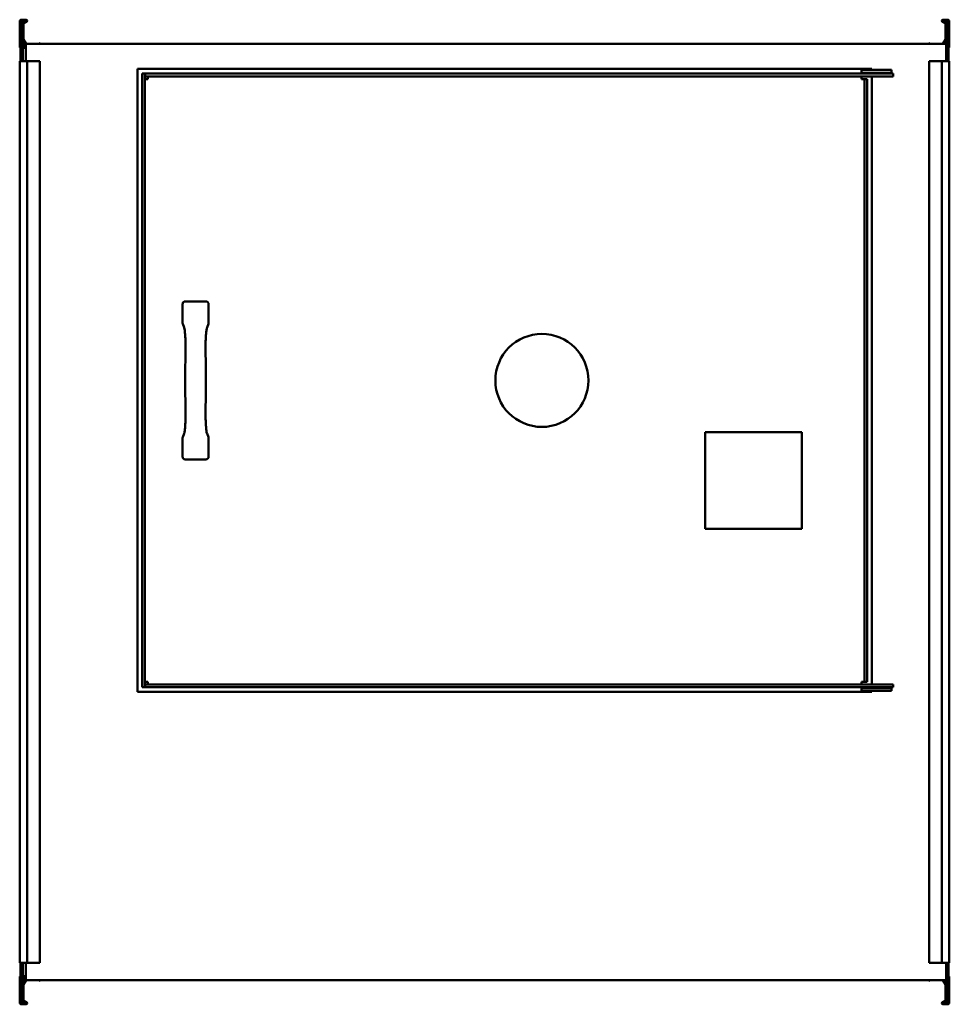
# Model space of a CAD drawing. Header units: millimetres. Extents: x 550 to 1550, y 213 to 1272.
import ezdxf

# ---------------------------------------------------------------- set-up
doc = ezdxf.new("R2010")
doc.units = ezdxf.units.MM
doc.header["$LTSCALE"] = 5
doc.layers.add('Widoczne (ISO)', color=7, linetype='Continuous', lineweight=50)

msp = doc.modelspace()

# ---------------------------------------------------------------- linework, layer by layer
at = {"layer": 'Widoczne (ISO)'}
for p, q in [((550.8, 1272), (550.8, 1230)), ((550.8, 1272), (553.3, 1272)), ((553.3, 1230), (553.3, 1272)), ((553.3, 1271.7), (557, 1271.7)), ((557, 1270.9), (553.3, 1270.9)), ((1543, 1271.7), (1546.7, 1271.7)), ((1546.7, 1270.9), (1543, 1270.9)), ((1546.7, 1272), (1546.7, 1230)), ((1549.2, 1272), (1546.7, 1272)), ((1549.2, 1230), (1549.2, 1272)), ((550, 1242.7), (550, 1270.5)), ((553.8, 1268.6), (557.1, 1270.5)), ((554.1, 1267.8), (554.1, 1250.7)), ((557.5, 1269.8), (554.2, 1267.9)), ((1545.8, 1267.9), (1542.5, 1269.8)), ((1542.9, 1270.5), (1546.2, 1268.6)), ((1545.9, 1250.7), (1545.9, 1267.8)), ((1550, 1270.5), (1550, 1242.7)), ((556.7, 1244.5), (553.4, 1250.2)), ((554.1, 1250.6), (556.8, 1246)), ((1543.2, 1246), (1545.9, 1250.6)), ((1546.6, 1250.2), (1544.2, 1246)), ((553.3, 1245.9), (555.2, 1245.9)), ((555.2, 1244.3), (553.3, 1244.3)), ((556.7, 1244), (553.3, 1244)), ((556.7, 1242.5), (553.3, 1242.5)), ((556.7, 1241.7), (553.3, 1241.7)), ((1546.7, 1246), (556.7, 1246)), ((556.7, 1246), (556.7, 1227.5)), ((570.7, 1246), (571, 1246.5)), ((571.2, 1246.6), (571.6, 1246.4)), ((571.7, 1246.1), (571.6, 1246)), ((1528.4, 1246), (1528.3, 1246.1)), ((1528.4, 1246.4), (1528.8, 1246.6)), ((1529, 1246.5), (1529.3, 1246)), ((550.8, 1230), (550.8, 1227.5)), ((550.8, 1230), (553.3, 1230)), ((553.3, 1227.5), (553.3, 1230)), ((1546.7, 1230), (1546.7, 1227.5)), ((1549.2, 1230), (1546.7, 1230)), ((1549.2, 1227.5), (1549.2, 1230)), ((551.2, 1227.5), (550, 1227.5)), ((550, 1227.5), (550, 257.5)), ((551.2, 1227.5), (557, 1227.5)), ((558, 1227.5), (557, 1227.5)), ((558, 1227.5), (569.6, 1227.5)), ((558, 1227.5), (558, 257.5)), ((569.6, 1227.5), (569.7, 1227.5)), ((569.7, 1227.5), (571, 1227.5)), ((571.2, 1227.5), (571, 1227.5)), ((571.2, 1227.5), (571.6, 1227.5)), ((571.7, 1227.5), (571.6, 1227.5)), ((571.7, 1227.5), (571.7, 257.5)), ((676.7, 1219), (1466.7, 1219)), ((676.7, 549), (676.7, 1219)), ((1455.7, 1218), (1455.7, 1215)), ((1487.7, 1218), (1455.7, 1218)), ((1466.7, 1218), (1466.7, 1219)), ((1487.7, 1215), (1487.7, 1218)), ((1528.3, 1227.5), (1528.4, 1227.5)), ((1528.3, 257.5), (1528.3, 1227.5)), ((1528.8, 1227.5), (1528.4, 1227.5)), ((1528.8, 1227.5), (1529, 1227.5)), ((1530.3, 1227.5), (1529, 1227.5)), ((1530.4, 1227.5), (1530.3, 1227.5)), ((1542, 1227.5), (1530.4, 1227.5)), ((1542, 1227.5), (1543, 1227.5)), ((1542, 257.5), (1542, 1227.5)), ((1548.8, 1227.5), (1543, 1227.5)), ((1548.8, 1227.5), (1550, 1227.5)), ((1550, 257.5), (1550, 1227.5)), ((681.7, 1214), (681.7, 554)), ((684.7, 1214), (681.7, 1214)), ((684.7, 1214), (684.7, 554)), ((687.7, 1208), (684.7, 1208)), ((684.8, 1214), (1489.7, 1214)), ((684.8, 1211), (684.8, 1214)), ((1489.7, 1211), (684.8, 1211)), ((687.7, 1208), (687.7, 1211)), ((1487.7, 1215), (1455.7, 1215)), ((1455.7, 1211), (1455.7, 1208)), ((1455.7, 1208), (1458.7, 1208)), ((1461.7, 1208), (1458.7, 1208)), ((1458.7, 560), (1458.7, 1208)), ((1461.7, 560), (1461.7, 1208)), ((1466.7, 1214), (1466.7, 1215)), ((1466.7, 557), (1466.7, 1211)), ((1489.7, 1214), (1489.7, 1211)), ((725.2, 946.2), (725.2, 965.8)), ((728.1, 969), (750.3, 969)), ((753.2, 965.8), (753.2, 946.2)), ((726.9, 941), (725.4, 945)), ((753, 945), (751.5, 941)), ((725.4, 823), (726.9, 827)), ((751.5, 827), (753, 823)), ((1287.2, 828.5), (1391.2, 828.5)), ((1287.2, 724.5), (1287.2, 828.5)), ((1391.2, 828.5), (1391.2, 724.5)), ((725.2, 802.2), (725.2, 821.8)), ((753.2, 821.8), (753.2, 802.2)), ((750.3, 799), (728.1, 799)), ((1391.2, 724.5), (1287.2, 724.5)), ((684.7, 554), (681.7, 554)), ((687.7, 560), (684.7, 560)), ((1489.7, 557), (684.8, 557)), ((684.8, 557), (684.8, 554)), ((684.8, 554), (1489.7, 554)), ((687.7, 560), (687.7, 557)), ((1455.7, 560), (1455.7, 557)), ((1455.7, 560), (1458.7, 560)), ((1455.7, 553), (1487.7, 553)), ((1455.7, 553), (1455.7, 550)), ((1458.7, 560), (1461.7, 560)), ((1466.7, 553), (1466.7, 554)), ((1487.7, 550), (1487.7, 553)), ((1489.7, 554), (1489.7, 557)), ((676.7, 549), (1466.7, 549)), ((1455.7, 550), (1487.7, 550)), ((1466.7, 549), (1466.7, 550)), ((551.2, 257.5), (550, 257.5)), ((550.8, 257.5), (550.8, 255)), ((550.8, 255), (550.8, 213)), ((550.8, 255), (553.3, 255)), ((551.2, 257.5), (557, 257.5)), ((553.3, 255), (553.3, 257.5)), ((553.3, 213), (553.3, 255)), ((556.7, 257.5), (556.7, 239)), ((558, 257.5), (557, 257.5)), ((558, 257.5), (569.6, 257.5)), ((569.6, 257.5), (569.7, 257.5)), ((569.7, 257.5), (571, 257.5)), ((571.2, 257.5), (571, 257.5)), ((571.2, 257.5), (571.6, 257.5)), ((571.7, 257.5), (571.6, 257.5)), ((1528.3, 257.5), (1528.4, 257.5)), ((1528.8, 257.5), (1528.4, 257.5)), ((1528.8, 257.5), (1529, 257.5)), ((1530.3, 257.5), (1529, 257.5)), ((1530.4, 257.5), (1530.3, 257.5)), ((1542, 257.5), (1530.4, 257.5)), ((1542, 257.5), (1543, 257.5)), ((1548.8, 257.5), (1543, 257.5)), ((1546.7, 257.5), (1546.7, 255)), ((1546.7, 255), (1546.7, 213)), ((1549.2, 255), (1546.7, 255)), ((1548.8, 257.5), (1550, 257.5)), ((1549.2, 255), (1549.2, 257.5)), ((1549.2, 213), (1549.2, 255)), ((550, 214.5), (550, 242.3)), ((553.3, 243.3), (556.7, 243.3)), ((553.3, 242.5), (556.7, 242.5)), ((553.3, 241), (556.7, 241)), ((553.3, 240.7), (555.2, 240.7)), ((555.2, 239.1), (553.3, 239.1)), ((553.4, 234.8), (556.7, 240.5)), ((556.8, 239), (554.1, 234.4)), ((554.1, 234.3), (554.1, 217.2)), ((556.7, 239), (1546.7, 239)), ((571, 238.5), (570.7, 239)), ((571.6, 238.6), (571.2, 238.4)), ((571.6, 239), (571.7, 238.9)), ((1528.3, 238.9), (1528.4, 239)), ((1528.8, 238.4), (1528.4, 238.6)), ((1529.3, 239), (1529, 238.5)), ((1545.9, 234.4), (1543.2, 239)), ((1544.2, 239), (1546.6, 234.8)), ((1545.9, 217.2), (1545.9, 234.3)), ((1550, 242.3), (1550, 214.5)), ((550.8, 213), (553.3, 213)), ((553.3, 214.1), (557, 214.1)), ((557, 213.3), (553.3, 213.3)), ((557.1, 214.5), (553.8, 216.4)), ((554.2, 217.1), (557.5, 215.2)), ((1542.5, 215.2), (1545.8, 217.1)), ((1546.2, 216.4), (1542.9, 214.5)), ((1543, 214.1), (1546.7, 214.1)), ((1546.7, 213.3), (1543, 213.3)), ((1549.2, 213), (1546.7, 213))]:
    msp.add_line(p, q, dxfattribs=at)
msp.add_circle((1111.7, 884), 50, dxfattribs=at)
for centre, radius, start, end in [((551.2, 1270.5), 1.2, 109.4712, 180), ((557, 1270.7), 1, 300, 90), ((557, 1270.7), 0.2, 300, 90), ((1543, 1270.7), 1, 90, 240), ((1543, 1270.7), 0.2, 90, 240), ((1548.8, 1270.5), 1.2, 0, 70.5288), ((554.3, 1267.8), 1, 120, 180), ((554.3, 1267.8), 0.2, 120, 180), ((1545.7, 1267.8), 0.2, 0, 60), ((1545.7, 1267.8), 1, 0, 60), ((554.3, 1250.7), 1, 180, 210), ((554.3, 1250.7), 0.2, 180, 210), ((1545.7, 1250.7), 0.2, 330, 0), ((1545.7, 1250.7), 1, 330, 0), ((551, 1242.7), 1, 180, 258.463), ((555.2, 1245.1), 0.8, 270, 90), ((571.1, 1246.4), 0.2, 60, 150), ((571.5, 1246.2), 0.2, 330, 60), ((1528.5, 1246.2), 0.2, 120, 210), ((1528.9, 1246.4), 0.2, 30, 120), ((1549, 1242.7), 1, 281.537, 0), ((551, 242.3), 1, 101.537, 180), ((554.3, 234.3), 1, 150, 180), ((554.3, 234.3), 0.2, 150, 180), ((555.2, 239.9), 0.8, 270, 90), ((571.1, 238.6), 0.2, 210, 300), ((571.5, 238.8), 0.2, 300, 30), ((1528.5, 238.8), 0.2, 150, 240), ((1528.9, 238.6), 0.2, 240, 330), ((1545.7, 234.3), 0.2, 0, 30), ((1545.7, 234.3), 1, 0, 30), ((1549, 242.3), 1, 0, 78.463), ((551.2, 214.5), 1.2, 180, 250.5288), ((554.3, 217.2), 1, 180, 240), ((554.3, 217.2), 0.2, 180, 240), ((557, 214.3), 1, 270, 60), ((557, 214.3), 0.2, 270, 60), ((1543, 214.3), 1, 120, 270), ((1543, 214.3), 0.2, 120, 270), ((1545.7, 217.2), 0.2, 300, 0), ((1545.7, 217.2), 1, 300, 0), ((1548.8, 214.5), 1.2, 289.4712, 0)]:
    msp.add_arc(centre, radius, start, end, dxfattribs=at)
for centre, major_axis, ratio, start_param, end_param in [((728.2, 965.7), (-0.62, 3.28), 0.899459, 6.113507, 7.645297), ((750.2, 965.7), (0.62, 3.28), 0.899459, 4.921073, 6.452863), ((728.2, 946.1), (1.09, -2.9), 0.968079, 4.342822, 4.712389), ((750.2, 946.1), (-1.09, -2.9), 0.968079, 1.570796, 1.940363), ((729.7, 942), (-2.81, -1.05), 0.968079, 0, 0.000431), ((748.7, 942), (2.81, -1.05), 0.968079, 6.282754, 6.283184), ((731.4, 910.2), (-3, 0.08), 0.296252, 0.001016, 0.005219), ((747, 910.2), (3, 0.08), 0.296252, 6.277966, 6.28217), ((731.4, 857.8), (-3, -0.08), 0.296252, 6.277966, 6.28217), ((747, 857.8), (3, -0.08), 0.296252, 0.001016, 0.005219), ((729.7, 826), (-2.81, 1.05), 0.968079, 6.282752, 6.283182), ((748.7, 826), (2.81, 1.05), 0.968079, 0.000001, 0.000431), ((728.2, 821.9), (1.09, 2.9), 0.968079, 1.570796, 1.940363), ((750.2, 821.9), (-1.09, 2.9), 0.968079, 4.342822, 4.712389), ((728.2, 802.3), (-0.62, -3.28), 0.899459, 4.921073, 6.452863), ((750.2, 802.3), (0.62, -3.28), 0.899459, 6.113507, 7.645297)]:
    msp.add_ellipse(centre, major_axis=major_axis, ratio=ratio, start_param=start_param, end_param=end_param, dxfattribs=at)
for points, knots in [([(728.4, 910.3), (728.5, 912.8), (728.5, 915.4), (728.5, 920.6), (728.4, 923.2), (728.3, 928.1), (728.2, 930.4), (727.9, 934.5), (727.7, 936.3), (727.4, 939.1), (727.2, 940.2), (727, 940.8), (727, 940.9), (726.9, 941)], [0, 0, 0, 0, 0.77569, 0.77569, 1.555437, 1.555437, 2.330247, 2.330247, 3.103719, 3.103719, 3.858164, 3.858164, 4.021776, 4.021776, 4.021776, 4.021776]), ([(751.5, 941), (751.4, 940.9), (751.4, 940.6), (751.2, 939.8), (751.1, 939.1), (750.8, 937.2), (750.6, 935.8), (750.3, 932.4), (750.2, 930.4), (750, 925.8), (750, 923.3), (749.9, 918.1), (749.9, 915.5), (750, 912.1), (750, 911.2), (750, 910.3)], [0, 0, 0, 0, 0.347779, 0.347779, 0.805973, 0.805973, 1.466165, 1.466165, 2.202016, 2.202016, 2.975555, 2.975555, 3.751447, 3.751447, 4.026374, 4.026374, 4.026374, 4.026374]), ([(726.9, 827), (727, 827.1), (727.1, 827.4), (727.2, 828.3), (727.4, 829), (727.6, 830.9), (727.8, 832.4), (728.1, 835.8), (728.2, 838), (728.4, 842.6), (728.4, 845.1), (728.5, 850.2), (728.5, 852.8), (728.4, 856.2), (728.4, 856.9), (728.4, 857.7)], [0, 0, 0, 0, 0.36466, 0.36466, 0.838696, 0.838696, 1.493614, 1.493614, 2.241887, 2.241887, 3.007999, 3.007999, 3.784601, 3.784601, 4.026286, 4.026286, 4.026286, 4.026286]), ([(750, 857.7), (749.9, 855.2), (749.9, 852.6), (749.9, 847.4), (750, 844.8), (750.1, 839.9), (750.2, 837.6), (750.5, 833.5), (750.7, 831.7), (751, 828.9), (751.2, 827.8), (751.4, 827.2), (751.4, 827.1), (751.5, 827)], [0, 0, 0, 0, 0.775988, 0.775988, 1.555919, 1.555919, 2.329468, 2.329468, 3.105971, 3.105971, 3.853527, 3.853527, 4.021741, 4.021741, 4.021741, 4.021741])]:
    msp.add_open_spline(points, degree=3, knots=knots, dxfattribs=at)
for points in [[(728, 884), (728, 892.9), (728.1, 901.8), (728.4, 910.3)], [(750, 910.3), (750.3, 901.8), (750.4, 892.9), (750.4, 884)], [(728.4, 857.7), (728.1, 866.2), (728, 875.1), (728, 884)], [(750.4, 884), (750.4, 875.1), (750.3, 866.2), (750, 857.7)]]:
    msp.add_open_spline(points, degree=3, dxfattribs=at)

doc.saveas('drawing.dxf')
